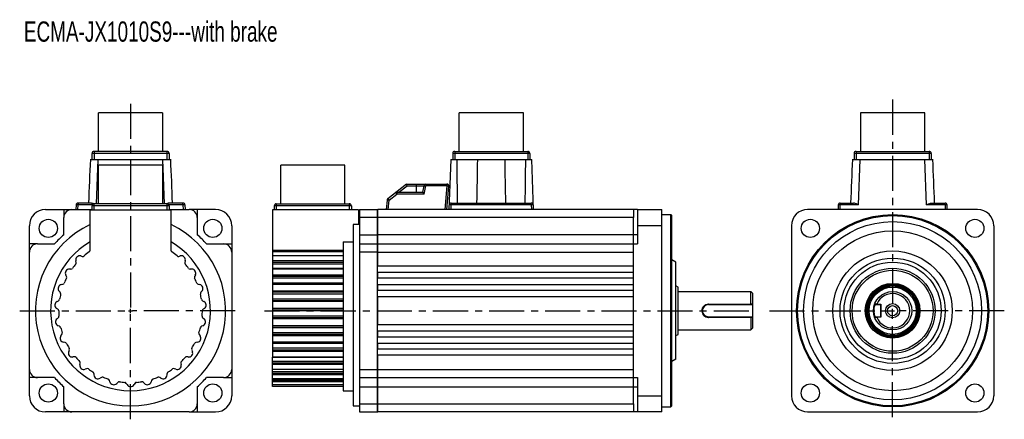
# Model space of a CAD drawing. Header units: millimetres. Extents: x 241 to 728, y 274 to 471.
import ezdxf

# ---------------------------------------------------------------- set-up
doc = ezdxf.new("R2010")
doc.units = ezdxf.units.MM
doc.header["$LTSCALE"] = 46.255
doc.linetypes.add('CENTER', pattern=[0.6, 0.375, -0.075, 0.075, -0.075])
doc.layers.get('0').update_dxf_attribs({"linetype": 'CONTINUOUS'})
doc.layers.add('DEFAULT_1', color=7, linetype='CENTER')
doc.styles.get("Standard").update_dxf_attribs({"font": 'txt', "width": 0.7})

msp = doc.modelspace()

# ---------------------------------------------------------------- linework, layer by layer
at = {"color": 7, "linetype": 'Continuous'}
for p, q in [((279.87, 406.09), (279.87, 425.14)), ((311.62, 425.14), (279.87, 425.14)), ((311.62, 425.14), (311.62, 406.09)), ((458.13, 406.09), (458.13, 425.14)), ((489.88, 425.14), (458.13, 425.14)), ((489.88, 406.09), (489.88, 425.14)), ((656.52, 425.14), (656.52, 406.09)), ((688.27, 425.14), (656.52, 425.14)), ((688.27, 406.09), (688.27, 425.14)), ((276.7, 402.09), (276.7, 405.09)), ((314.8, 405.09), (276.7, 405.09)), ((277.7, 406.09), (277.7, 402.09)), ((313.8, 406.09), (277.7, 406.09)), ((313.8, 402.09), (313.8, 406.09)), ((314.8, 405.09), (314.8, 402.09)), ((454.96, 405.09), (454.96, 402.09)), ((493.06, 405.09), (454.96, 405.09)), ((455.96, 406.09), (455.96, 402.09)), ((455.96, 406.09), (492.06, 406.09)), ((492.06, 406.09), (492.06, 402.09)), ((493.06, 405.09), (493.06, 402.09)), ((653.34, 405.09), (653.34, 402.09)), ((691.44, 405.09), (653.34, 405.09)), ((654.34, 406.09), (654.34, 402.09)), ((654.34, 406.09), (690.44, 406.09)), ((690.44, 406.09), (690.44, 402.09)), ((691.44, 405.09), (691.44, 402.09)), ((275.75, 402.09), (315.75, 402.09)), ((278.98, 380.19), (279.74, 402.09)), ((279.87, 380.19), (279.87, 399.24)), ((311.62, 399.24), (279.87, 399.24)), ((311.62, 399.24), (311.62, 380.19)), ((312.51, 380.19), (311.75, 402.09)), ((369.95, 380.19), (369.95, 399.24)), ((401.7, 399.24), (369.95, 399.24)), ((401.7, 380.19), (401.7, 399.24)), ((454.01, 402.09), (453.14, 377.39)), ((454.01, 402.09), (494.01, 402.09)), ((494.87, 377.39), (494.01, 402.09)), ((652.39, 402.09), (692.39, 402.09)), ((655.6, 379.62), (656.39, 402.09)), ((689.18, 379.62), (688.39, 402.09)), ((432.08, 389.94), (422.89, 382.72)), ((432.08, 389.94), (452.11, 389.94)), ((437.08, 385.94), (437.08, 389.94)), ((441.62, 389.94), (441.62, 389.03)), ((452.11, 389.94), (452.11, 389.03)), ((423.5, 382.02), (427.33, 385.03)), ((427.33, 385.94), (427.33, 385.03)), ((427.33, 385.94), (440.08, 385.94)), ((440.91, 385.03), (427.33, 385.03)), ((428.38, 385.94), (432.42, 389.11)), ((432.42, 389.11), (440.64, 389.11)), ((440.64, 389.11), (440.08, 385.94)), ((440.91, 385.03), (441.62, 389.03)), ((452.11, 389.03), (441.62, 389.03)), ((452.11, 389.03), (451.09, 377.39)), ((452.1, 377.39), (453.1, 388.85)), ((268.83, 379.62), (268.76, 377.39)), ((269.76, 377.39), (269.83, 379.62)), ((269.83, 380.59), (269.83, 379.62)), ((276.39, 380.59), (269.83, 380.59)), ((276.81, 379.62), (269.83, 379.62)), ((277.7, 377.19), (277.7, 380.19)), ((313.8, 380.19), (277.7, 380.19)), ((313.8, 377.19), (313.8, 380.19)), ((321.66, 379.62), (314.68, 379.62)), ((321.66, 380.59), (315.11, 380.59)), ((321.66, 379.62), (321.66, 380.59)), ((321.66, 379.62), (321.74, 377.39)), ((322.66, 379.62), (322.74, 377.39)), ((367.78, 380.19), (367.78, 377.19)), ((367.78, 380.19), (403.88, 380.19)), ((403.88, 380.19), (403.88, 377.19)), ((422.51, 382.02), (422.1, 377.39)), ((423.1, 377.39), (423.5, 382.02)), ((454.14, 377.39), (454.22, 379.62)), ((454.22, 380.59), (454.22, 379.62)), ((454.22, 380.59), (493.79, 380.59)), ((493.79, 379.62), (454.22, 379.62)), ((493.79, 379.62), (493.79, 380.59)), ((493.79, 379.62), (493.87, 377.39)), ((645.48, 379.62), (645.4, 377.39)), ((646.4, 377.39), (646.48, 379.62)), ((646.48, 380.59), (646.48, 379.62)), ((646.48, 380.59), (653.03, 380.59)), ((655.6, 379.62), (646.48, 379.62)), ((698.3, 379.62), (689.18, 379.62)), ((691.75, 380.59), (698.3, 380.59)), ((698.3, 379.62), (698.3, 380.59)), ((698.3, 379.62), (698.38, 377.39)), ((699.38, 377.39), (699.3, 379.62)), ((253.75, 377.38), (266.75, 377.39)), ((262.75, 377.38), (262.75, 377.39)), ((262.75, 377.39), (262.75, 373.56)), ((266.76, 377.37), (276.7, 377.37)), ((275.75, 357.24), (275.75, 377.19)), ((275.75, 377.19), (315.74, 377.19)), ((276.7, 377.19), (276.7, 379.19)), ((314.8, 379.19), (276.7, 379.19)), ((314.8, 379.19), (314.8, 377.19)), ((314.8, 377.37), (324.73, 377.37)), ((315.74, 377.19), (315.74, 357.24)), ((337.75, 377.38), (324.75, 377.39)), ((328.74, 377.39), (328.74, 373.56)), ((328.75, 377.38), (328.74, 377.39)), ((365.83, 377.19), (365.83, 347.93)), ((408.33, 377.19), (365.83, 377.19)), ((366.78, 379.19), (366.78, 377.19)), ((404.88, 379.19), (366.78, 379.19)), ((404.88, 379.19), (404.88, 377.19)), ((408.33, 377.19), (408.33, 369.92)), ((408.83, 377.37), (417.83, 377.39)), ((408.83, 377.37), (408.83, 277.4)), ((417.83, 277.39), (417.83, 377.39)), ((418.03, 349.39), (418.03, 377.39)), ((546.33, 377.38), (418.03, 377.39)), ((544.33, 377.39), (544.33, 373.56)), ((546.33, 377.38), (558.33, 377.36)), ((546.33, 377.38), (546.33, 360.39)), ((558.33, 277.41), (558.33, 377.36)), ((558.33, 374.89), (562.83, 374.89)), ((562.83, 374.89), (563.33, 374.39)), ((562.83, 279.89), (562.83, 374.89)), ((630.39, 377.38), (630.39, 377.36)), ((714.39, 377.36), (630.39, 377.36)), ((714.39, 377.38), (714.39, 377.36)), ((262.76, 364.94), (262.76, 373.37)), ((328.73, 373.37), (328.73, 364.94)), ((405.83, 369.92), (405.83, 280.39)), ((408.83, 369.92), (405.83, 369.92)), ((408.33, 374.39), (408.83, 374.36)), ((418.03, 373.39), (408.83, 373.37)), ((544.33, 373.39), (418.03, 373.39)), ((544.33, 373.56), (544.33, 373.39)), ((544.33, 281.39), (544.33, 373.39)), ((563.33, 280.39), (563.33, 374.39)), ((245.75, 356.39), (245.75, 369.39)), ((345.74, 369.39), (345.75, 356.39)), ((558.33, 369.39), (546.33, 369.39)), ((622.42, 369.39), (622.4, 369.39)), ((622.42, 369.39), (622.42, 285.39)), ((722.39, 369.39), (722.37, 369.39)), ((722.37, 369.39), (722.37, 285.39)), ((249.58, 360.38), (245.75, 360.38)), ((249.76, 360.37), (258.19, 360.37)), ((333.3, 360.37), (341.73, 360.37)), ((341.91, 360.38), (345.75, 360.38)), ((400.83, 361.45), (400.83, 287.89)), ((400.83, 361.45), (405.83, 361.45)), ((408.83, 364.94), (417.83, 364.95)), ((408.83, 360.37), (417.83, 360.39)), ((546.33, 364.95), (418.03, 364.95)), ((418.03, 360.39), (546.33, 360.39)), ((245.76, 298.4), (245.76, 356.37)), ((345.73, 356.37), (345.73, 298.4)), ((365.83, 357.24), (400.83, 357.24)), ((400.83, 356.42), (365.83, 356.42)), ((418.03, 356.39), (408.83, 356.37)), ((418.03, 356.39), (544.33, 356.39)), ((268.91, 351.28), (268.72, 351.97)), ((271.16, 354.42), (271.85, 354.23)), ((319.64, 354.23), (320.33, 354.42)), ((322.78, 351.97), (322.59, 351.28)), ((400.83, 354.49), (365.83, 354.49)), ((400.83, 351.97), (365.83, 351.97)), ((400.83, 351.28), (365.83, 351.28)), ((400.83, 350.37), (365.83, 350.37)), ((565.33, 351.39), (563.33, 352.53)), ((565.33, 303.39), (565.33, 351.39)), ((266.25, 347.91), (265.53, 347.93)), ((325.96, 347.93), (325.24, 347.91)), ((400.83, 348.32), (365.83, 348.32)), ((400.83, 347.93), (365.83, 347.93)), ((365.83, 347.92), (365.83, 304.53)), ((417.83, 346.39), (544.33, 346.39)), ((544.33, 349.39), (418.03, 349.39)), ((418.03, 343.39), (418.03, 346.39)), ((264.07, 344.35), (263.73, 344.99)), ((327.77, 344.98), (327.42, 344.35)), ((400.83, 344.98), (365.83, 344.99)), ((400.83, 344.35), (365.83, 344.36)), ((400.83, 343.42), (365.83, 343.42)), ((400.83, 341.05), (365.83, 341.05)), ((544.33, 343.39), (418.03, 343.39)), ((260.98, 336.49), (260.5, 337.02)), ((261.57, 340.31), (262.27, 340.46)), ((329.22, 340.46), (329.92, 340.31)), ((330.99, 337.02), (330.51, 336.49)), ((400.83, 340.46), (365.83, 340.46)), ((400.83, 340.31), (365.83, 340.31)), ((400.83, 337.02), (365.83, 337.02)), ((400.83, 336.49), (365.83, 336.49)), ((417.83, 340.39), (544.33, 340.39)), ((418.03, 337.39), (418.03, 340.39)), ((544.33, 337.39), (418.03, 337.39)), ((566.33, 339.06), (565.33, 339.64)), ((566.33, 315.72), (566.33, 339.06)), ((566.33, 336.89), (602.33, 336.89)), ((603.33, 335.89), (602.33, 336.89)), ((602.33, 330.65), (602.33, 336.89)), ((603.33, 318.89), (603.33, 335.89)), ((259.5, 331.97), (260.15, 332.28)), ((331.34, 332.28), (331.99, 331.97)), ((400.83, 335.59), (365.83, 335.59)), ((400.83, 333.03), (365.83, 333.03)), ((400.83, 332.29), (365.83, 332.28)), ((400.83, 331.98), (365.83, 331.97)), ((417.83, 334.39), (544.33, 334.39)), ((418.03, 320.39), (418.03, 334.39)), ((259.82, 328.12), (259.23, 328.53)), ((332.27, 328.53), (331.67, 328.12)), ((400.83, 328.53), (365.83, 328.53)), ((400.83, 328.12), (365.83, 328.12)), ((400.83, 327.3), (365.83, 327.3)), ((581.33, 330.66), (602.33, 330.65)), ((581.33, 330.66), (581.33, 330.39)), ((581.33, 330.39), (603.13, 330.39)), ((603.33, 330.59), (603.13, 330.39)), ((603.13, 330.39), (603.13, 324.39)), ((663.66, 330.39), (663.48, 330.65)), ((663.66, 330.39), (663.61, 330.25)), ((663.66, 330.39), (666.39, 330.39)), ((664.6, 330.59), (664.54, 330.64)), ((664.6, 330.59), (666.59, 330.59)), ((666.59, 330.59), (666.39, 330.39)), ((666.39, 330.39), (666.39, 324.39)), ((666.59, 330.59), (666.59, 324.19)), ((259.43, 323.39), (259.99, 323.84)), ((331.5, 323.84), (332.06, 323.38)), ((400.83, 324.69), (365.83, 324.69)), ((400.83, 323.84), (365.83, 323.84)), ((400.83, 323.39), (365.83, 323.38)), ((581.33, 324.39), (603.13, 324.39)), ((581.33, 324.12), (581.33, 324.39)), ((602.33, 324.12), (581.33, 324.12)), ((602.33, 324.13), (602.33, 317.89)), ((602.33, 324.13), (602.67, 324.13)), ((602.67, 324.13), (603.13, 324.13)), ((603.13, 324.39), (603.33, 324.19)), ((603.13, 324.13), (603.33, 324.13)), ((663.46, 324.13), (663.83, 324.13)), ((663.66, 324.39), (663.48, 324.12)), ((663.66, 324.39), (666.39, 324.39)), ((663.83, 324.13), (664.19, 324.13)), ((664.19, 324.13), (664.54, 324.13)), ((664.6, 324.19), (664.54, 324.13)), ((666.59, 324.19), (664.6, 324.19)), ((666.59, 324.19), (666.39, 324.39)), ((260.64, 319.72), (259.97, 319.97)), ((331.52, 319.97), (330.85, 319.72)), ((400.83, 319.97), (365.83, 319.97)), ((400.83, 319.71), (365.83, 319.72)), ((400.83, 319.01), (365.83, 319.02)), ((400.83, 316.5), (365.83, 316.5)), ((417.83, 317.39), (544.33, 317.39)), ((544.33, 320.39), (418.03, 320.39)), ((418.03, 314.39), (418.03, 317.39)), ((566.33, 317.89), (602.33, 317.89)), ((603.33, 318.89), (602.33, 317.89)), ((261.37, 315.02), (261.81, 315.59)), ((263.4, 311.73), (262.69, 311.83)), ((328.8, 311.82), (328.09, 311.73)), ((329.69, 315.59), (330.13, 315.02)), ((400.83, 315.59), (365.83, 315.59)), ((400.83, 315.02), (365.83, 315.02)), ((400.83, 311.82), (365.83, 311.83)), ((400.83, 311.73), (365.83, 311.73)), ((544.33, 314.39), (418.03, 314.39)), ((565.33, 315.14), (566.33, 315.72)), ((265.2, 307.33), (265.5, 307.99)), ((325.99, 307.99), (326.29, 307.33)), ((400.83, 311.19), (365.83, 311.2)), ((400.83, 308.92), (365.83, 308.92)), ((400.83, 307.99), (365.83, 307.99)), ((400.83, 307.33), (365.83, 307.33)), ((417.83, 311.39), (544.33, 311.39)), ((418.03, 308.39), (418.03, 311.39)), ((544.33, 308.39), (418.03, 308.39)), ((267.95, 304.62), (267.23, 304.54)), ((324.26, 304.54), (323.54, 304.62)), ((400.83, 304.53), (365.83, 304.53)), ((365.83, 289.89), (365.83, 304.48)), ((400.83, 304.27), (365.83, 304.27)), ((400.83, 302.35), (365.83, 302.35)), ((544.33, 305.39), (417.83, 305.39)), ((418.03, 277.39), (418.03, 305.39)), ((565.33, 303.39), (563.33, 302.25)), ((245.75, 285.39), (245.75, 298.39)), ((270.73, 300.76), (270.86, 301.46)), ((274.03, 298.76), (273.36, 298.51)), ((318.14, 298.51), (317.46, 298.76)), ((320.63, 301.46), (320.76, 300.76)), ((345.75, 298.39), (345.74, 285.39)), ((400.83, 301.46), (365.83, 301.46)), ((400.83, 300.76), (365.83, 300.76)), ((400.83, 298.4), (365.83, 298.4)), ((400.83, 297.17), (365.83, 297.17)), ((408.83, 298.4), (417.83, 298.39)), ((417.83, 298.39), (544.33, 298.39)), ((245.75, 294.39), (245.75, 294.39)), ((249.58, 294.39), (245.75, 294.39)), ((258.19, 294.4), (249.76, 294.4)), ((277.6, 296.37), (277.64, 295.65)), ((281.32, 294.48), (280.72, 294.09)), ((285.55, 292.3), (285.34, 292.99)), ((289.4, 292.02), (288.9, 291.5)), ((302.59, 291.5), (302.09, 292.02)), ((306.15, 292.99), (305.94, 292.3)), ((310.78, 294.08), (310.17, 294.48)), ((313.85, 295.65), (313.89, 296.37)), ((341.73, 294.4), (333.3, 294.4)), ((341.91, 294.39), (345.75, 294.39)), ((400.83, 296.37), (365.83, 296.37)), ((400.83, 295.65), (365.83, 295.65)), ((400.83, 293.76), (365.83, 293.76)), ((400.83, 293.66), (365.83, 293.66)), ((400.83, 292.99), (365.83, 292.99)), ((400.83, 292.3), (365.83, 292.3)), ((408.83, 294.4), (417.83, 294.39)), ((418.03, 294.39), (546.33, 294.39)), ((546.33, 294.39), (546.33, 277.39)), ((262.76, 281.4), (262.76, 289.83)), ((294.02, 290.89), (293.66, 291.51)), ((297.83, 291.52), (297.47, 290.89)), ((328.73, 289.83), (328.73, 281.4)), ((400.83, 290.87), (365.83, 290.87)), ((400.83, 289.89), (365.83, 289.89)), ((400.83, 287.89), (405.83, 287.89)), ((408.83, 289.83), (417.83, 289.82)), ((418.03, 289.82), (546.33, 289.83)), ((546.33, 285.39), (558.33, 285.39)), ((622.4, 285.39), (622.42, 285.39)), ((266.75, 277.39), (253.75, 277.39)), ((262.75, 281.22), (262.75, 277.39)), ((324.73, 277.4), (266.76, 277.4)), ((324.75, 277.39), (337.75, 277.39)), ((328.74, 281.22), (328.74, 277.39)), ((405.83, 280.39), (408.83, 280.39)), ((408.83, 281.4), (417.83, 281.39)), ((408.83, 277.4), (417.83, 277.39)), ((417.83, 281.39), (544.33, 281.39)), ((544.33, 277.39), (418.03, 277.39)), ((544.33, 281.39), (544.33, 281.22)), ((544.33, 281.22), (544.33, 277.39)), ((558.33, 277.41), (544.33, 277.39)), ((558.33, 279.89), (562.83, 279.89)), ((562.83, 279.89), (563.33, 280.39)), ((630.39, 277.41), (714.39, 277.41)), ((630.39, 277.39), (630.39, 277.41))]:
    msp.add_line(p, q, dxfattribs=at)
at = {"color": 2, "linetype": 'Continuous'}
for p, q in [((294.75, 327.39), (296.75, 327.39)), ((295.75, 326.39), (295.75, 328.39)), ((671.39, 327.39), (673.39, 327.39)), ((672.39, 326.39), (672.39, 328.39))]:
    msp.add_line(p, q, dxfattribs=at)
at = {"color": 7, "linetype": 'Continuous'}
for centre, radius in [((672.39, 327.39), 47.5), ((255.09, 368.05), 4.5), ((336.4, 368.05), 4.5), ((672.39, 327.39), 47), ((631.73, 368.05), 4.5), ((672.39, 327.39), 44), ((713.05, 368.05), 4.5), ((672.39, 327.39), 39.5), ((672.39, 327.39), 29.5), ((672.39, 327.39), 26), ((672.39, 327.39), 24), ((672.39, 327.39), 21), ((672.39, 327.39), 20), ((672.39, 327.39), 13.5), ((672.39, 327.39), 12.99), ((672.39, 327.39), 12.5), ((672.39, 327.39), 12.38), ((672.39, 327.39), 12.25), ((672.39, 327.39), 11.67), ((672.39, 327.39), 9.5), ((672.39, 327.39), 3.5), ((672.39, 327.39), 2.5), ((255.09, 286.73), 4.5), ((336.4, 286.73), 4.5), ((631.73, 286.73), 4.5), ((713.05, 286.73), 4.5)]:
    msp.add_circle(centre, radius, dxfattribs=at)
for centre, radius, start, end in [((277.7, 405.09), 1, 90, 180), ((313.8, 405.09), 1, 0, 90), ((455.96, 405.09), 1, 90, 180), ((492.06, 405.09), 1, 0, 90), ((654.34, 405.09), 1, 90, 180), ((690.44, 405.09), 1, 0, 90), ((2051.34, 317.19), 1777.48, 177.26237, 177.95602), ((-1459.37, 317.21), 1777, 2.04396, 2.73779), ((2413.55, 419.85), 1956.7, 180.52008, 181.14971), ((-1466.59, 419.83), 1957.75, 358.85133, 359.48062), ((2427.99, 317.19), 1777.48, 177.26237, 177.95602), ((-1082.73, 317.21), 1777, 2.04396, 2.73779), ((441.62, 388.94), 1, 90, 170), ((452.11, 388.94), 1, 355, 90), ((427.33, 384.94), 1, 90, 128.1319), ((269.83, 379.59), 1, 90, 178), ((277.7, 379.19), 1, 90, 180), ((313.8, 379.19), 1, 0, 90), ((321.66, 379.59), 1, 2, 90), ((367.78, 379.19), 1, 90, 180), ((403.88, 379.19), 1, 0, 90), ((423.5, 381.94), 1, 128.1319, 175), ((454.22, 379.59), 1, 90, 178), ((493.79, 379.59), 1, 2, 90), ((646.48, 379.59), 1, 90, 178), ((698.3, 379.59), 1, 2, 90), ((253.75, 369.39), 8, 90, 180), ((337.75, 369.39), 8, 0, 90), ((418.03, 377.19), 0.2, 90, 150), ((630.39, 369.39), 7.98, 90, 180), ((714.39, 369.39), 7.98, 0, 90), ((295.75, 327.39), 47, 115.1839, 64.8162), ((295.75, 327.39), 39.5, 120.4185, 59.5816), ((295.75, 327.39), 49.98, 131.2917, 138.7083), ((295.75, 327.39), 49.98, 41.2917, 48.7083), ((418.03, 360.19), 0.2, 90, 150), ((295.75, 327.39), 35.5, 125.1175, 130.361), ((274.75, 357.24), 1, 305.1175, 360), ((316.74, 357.24), 1, 179.9705, 234.8825), ((295.75, 327.39), 35.5, 49.639, 54.8825), ((295.75, 327.39), 35.5, 139.639, 143.861), ((270.64, 352.49), 2, 75, 195), ((267.94, 351.02), 1, 319.639, 15), ((272.11, 355.19), 1, 254.9694, 310.361), ((319.38, 355.19), 1, 229.639, 285), ((320.85, 352.49), 2, 345, 105), ((323.55, 351.02), 1, 164.9694, 220.361), ((295.75, 327.39), 35.5, 36.139, 40.361), ((265.48, 345.94), 2, 88.5, 208.5), ((266.28, 348.91), 1, 268.4516, 323.861), ((325.22, 348.91), 1, 216.139, 271.5), ((326.01, 345.94), 2, 331.5, 91.5087), ((262.07, 341.43), 1, 281.9694, 337.361), ((295.75, 327.39), 35.5, 153.139, 157.361), ((263.19, 343.88), 1, 333.139, 28.5), ((328.3, 343.88), 1, 151.4694, 206.861), ((295.75, 327.39), 35.5, 22.639, 26.861), ((329.43, 341.43), 1, 202.639, 258), ((261.98, 338.36), 2, 102, 222), ((260.24, 335.82), 1, 346.639, 42), ((329.51, 338.36), 2, 318, 78), ((331.25, 335.82), 1, 137.9694, 193.361), ((672.39, 327.39), 8.5, 202.5097, 157.4903), ((260.36, 330.17), 2, 115.5, 235.5), ((259.72, 333.18), 1, 295.4694, 350.861), ((295.75, 327.39), 35.5, 166.639, 170.861), ((295.75, 327.39), 35.5, 9.139, 13.361), ((331.78, 333.18), 1, 189.139, 244.5), ((331.14, 330.17), 2, 304.5, 64.5), ((259.25, 327.3), 1, 0.139, 55.5), ((295.75, 327.39), 35.5, 180.139, 184.361), ((295.75, 327.39), 35.5, 355.639, 359.861), ((332.24, 327.3), 1, 124.4694, 179.861), ((581.33, 327.39), 3, 90, 270), ((581.33, 327.57), 3.09, 90.0171, 90.7914), ((691.05, 331.36), 26.46, 181.6656, 182.0989), ((260.68, 321.83), 2, 129, 249), ((259.36, 324.61), 1, 308.9694, 4.361), ((332.13, 324.61), 1, 175.639, 231), ((330.81, 321.83), 2, 291, 51), ((581.33, 327.24), 3.12, 269.1171, 269.8861), ((690.77, 323.43), 26.18, 177.8945, 178.3324), ((260.28, 318.78), 1, 13.639, 69), ((295.75, 327.39), 35.5, 193.639, 197.861), ((261.01, 316.2), 1, 322.4694, 17.861), ((330.48, 316.2), 1, 162.139, 217.5), ((295.75, 327.39), 35.5, 342.139, 346.361), ((331.21, 318.78), 1, 110.9694, 166.361), ((262.95, 313.8), 2, 142.5, 262.5), ((263.27, 310.74), 1, 27.139, 82.5), ((328.22, 310.74), 1, 97.4694, 152.861), ((328.54, 313.8), 2, 277.5, 37.5), ((295.75, 327.39), 35.5, 207.139, 211.361), ((267.03, 306.52), 2, 156, 276), ((264.58, 308.4), 1, 335.9694, 31.361), ((324.47, 306.52), 2, 264, 24), ((326.91, 308.4), 1, 148.639, 204), ((295.75, 327.39), 35.5, 328.639, 332.861), ((268.05, 303.62), 1, 40.639, 96), ((295.75, 327.39), 35.5, 220.639, 224.861), ((269.88, 301.65), 1, 349.4694, 44.861), ((321.61, 301.65), 1, 135.139, 190.5), ((295.75, 327.39), 35.5, 315.139, 319.361), ((323.44, 303.62), 1, 83.9694, 139.361), ((272.69, 300.39), 2, 169.5, 289.5), ((274.37, 297.81), 1, 54.139, 109.5), ((295.75, 327.39), 35.5, 234.139, 238.361), ((276.6, 296.32), 1, 2.9694, 58.361), ((314.89, 296.32), 1, 121.639, 177), ((295.75, 327.39), 35.5, 301.639, 305.861), ((317.12, 297.81), 1, 70.4694, 125.861), ((318.8, 300.39), 2, 250.5, 10.5), ((295.75, 327.39), 49.98, 221.2917, 228.7083), ((279.63, 295.76), 2, 183, 303), ((281.86, 293.64), 1, 67.639, 123), ((295.75, 327.39), 35.5, 247.639, 251.861), ((284.38, 292.71), 1, 16.4694, 71.861), ((287.46, 292.87), 2, 196.5, 316.5), ((290.12, 291.33), 1, 81.139, 136.5), ((295.75, 327.39), 35.5, 261.139, 265.361), ((292.79, 291.02), 1, 29.9694, 85.361), ((298.7, 291.02), 1, 94.639, 150), ((295.75, 327.39), 35.5, 274.639, 278.861), ((301.37, 291.33), 1, 43.4694, 98.861), ((304.03, 292.87), 2, 223.5, 343.5), ((307.11, 292.71), 1, 108.139, 163.5), ((295.75, 327.39), 35.5, 288.139, 292.361), ((309.63, 293.64), 1, 56.9694, 112.361), ((311.86, 295.76), 2, 237, 357), ((295.75, 327.39), 49.98, 311.2917, 318.7083), ((418.03, 294.59), 0.2, 210, 270), ((295.75, 291.89), 2, 210, 330), ((253.75, 285.39), 8, 180, 270), ((337.75, 285.39), 8, 270, 360), ((630.39, 285.39), 7.98, 180, 270), ((714.39, 285.39), 7.98, 270, 360), ((418.03, 277.59), 0.2, 211.8073, 270)]:
    msp.add_arc(centre, radius, start, end, dxfattribs=at)
for centre, major_axis, start_param, end_param in [((266.76, 373.37), (2.83, -2.83), 2.356196, 3.926989), ((324.73, 373.37), (2.83, 2.83), -0.785397, 0.785397), ((249.76, 356.37), (2.83, -2.83), 2.356196, 3.926989), ((341.73, 356.37), (2.83, 2.83), -0.785397, 0.785397), ((249.76, 298.4), (2.83, 2.83), 2.356196, 3.926989), ((341.73, 298.4), (2.83, -2.83), -0.785397, 0.785397), ((266.76, 281.4), (2.83, 2.83), -3.926989, -2.356196), ((324.73, 281.4), (2.83, -2.83), -0.785397, 0.785397)]:
    msp.add_ellipse(centre, major_axis=major_axis, ratio=0.999997, start_param=start_param, end_param=end_param, dxfattribs=at)
for points in [[(467.18, 402.09), (467.05, 394.92), (466.91, 387.75), (466.77, 380.59)], [(481.24, 380.59), (481.1, 387.75), (480.96, 394.92), (480.83, 402.09)], [(417.93, 364.94), (417.96, 364.95), (417.99, 364.95), (418.03, 364.95)], [(602.24, 330.39), (602.28, 330.47), (602.33, 330.56), (602.33, 330.65)], [(602.66, 330.63), (602.55, 330.63), (602.44, 330.65), (602.33, 330.65)], [(603, 330.63), (602.89, 330.63), (602.77, 330.62), (602.66, 330.63)], [(603.33, 330.64), (603.22, 330.64), (603.11, 330.64), (603, 330.63)], [(663.67, 330.64), (663.61, 330.64), (663.54, 330.65), (663.47, 330.65)], [(664.18, 330.63), (664.01, 330.62), (663.84, 330.62), (663.67, 330.64)], [(664.54, 330.64), (664.42, 330.64), (664.3, 330.64), (664.18, 330.63)], [(602.24, 324.39), (602.28, 324.3), (602.33, 324.22), (602.33, 324.12)]]:
    msp.add_open_spline(points, degree=3, dxfattribs=at)
for points, knots in [([(432.42, 389.11), (432.38, 389.22), (432.33, 389.37), (432.25, 389.57), (432.2, 389.69), (432.16, 389.79), (432.13, 389.87), (432.1, 389.91), (432.08, 389.94), (432.08, 389.94)], [0, 0, 0, 0, 0.378919, 0.54798, 0.696536, 0.819958, 0.913866, 0.974369, 1, 1, 1, 1]), ([(426.77, 385.68), (426.75, 385.69), (426.74, 385.71), (426.71, 385.73), (426.71, 385.72)], [0, 0, 0, 0, 0.723032, 1, 1, 1, 1]), ([(427.33, 385.03), (427.22, 385.16), (427.04, 385.38), (426.85, 385.6), (426.77, 385.68)], [0, 0, 0, 0, 0.605469, 1, 1, 1, 1]), ([(440.08, 385.94), (440.09, 385.94), (440.13, 385.9), (440.19, 385.84), (440.28, 385.75), (440.39, 385.63), (440.51, 385.49), (440.69, 385.29), (440.82, 385.13), (440.91, 385.03)], [0, 0, 0, 0, 0.033571, 0.108595, 0.216782, 0.348992, 0.49806, 0.659029, 1, 1, 1, 1]), ([(440.64, 389.11), (440.64, 389.12), (440.67, 389.13), (440.72, 389.13), (440.82, 389.13), (440.99, 389.12), (441.27, 389.08), (441.5, 389.05), (441.62, 389.03)], [0, 0, 0, 0, 0.025232, 0.0835, 0.175865, 0.299158, 0.620339, 1, 1, 1, 1]), ([(453.1, 388.85), (453.11, 388.86), (453.07, 388.88), (453.02, 388.89), (452.93, 388.92), (452.75, 388.95), (452.47, 388.99), (452.24, 389.01), (452.11, 389.03)], [0, 0, 0, 0, 0.025352, 0.083939, 0.176758, 0.300517, 0.622036, 1, 1, 1, 1]), ([(269.83, 379.62), (269.71, 379.63), (269.52, 379.63), (269.29, 379.64), (269.14, 379.64), (269.02, 379.64), (268.92, 379.64), (268.87, 379.63), (268.83, 379.63), (268.83, 379.62)], [0, 0, 0, 0, 0.382047, 0.554699, 0.705918, 0.830042, 0.922521, 0.979614, 1, 1, 1, 1]), ([(276.39, 380.59), (276.44, 380.59), (276.65, 380.58), (276.86, 380.53), (277.01, 380.48)], [0, 0, 0, 0, 0.236698, 1, 1, 1, 1]), ([(277.01, 380.48), (277.08, 380.46), (277.34, 380.38), (277.6, 380.27), (277.79, 380.19)], [0, 0, 0, 0, 0.240955, 1, 1, 1, 1]), ([(314.48, 380.48), (314.42, 380.46), (314.15, 380.38), (313.9, 380.27), (313.7, 380.19)], [0, 0, 0, 0, 0.240955, 1, 1, 1, 1]), ([(315.11, 380.59), (315.06, 380.59), (314.84, 380.58), (314.63, 380.53), (314.48, 380.48)], [0, 0, 0, 0, 0.236699, 1, 1, 1, 1]), ([(322.66, 379.62), (322.66, 379.63), (322.62, 379.63), (322.57, 379.64), (322.48, 379.64), (322.36, 379.64), (322.21, 379.64), (321.97, 379.63), (321.79, 379.63), (321.66, 379.62)], [0, 0, 0, 0, 0.02039, 0.077489, 0.169976, 0.294108, 0.445329, 0.617975, 1, 1, 1, 1]), ([(423.5, 382.02), (423.38, 382.04), (423.14, 382.05), (422.87, 382.06), (422.69, 382.06), (422.59, 382.05), (422.54, 382.05), (422.51, 382.03), (422.51, 382.02)], [0, 0, 0, 0, 0.379048, 0.700297, 0.823733, 0.916251, 0.974649, 1, 1, 1, 1]), ([(422.89, 382.72), (422.89, 382.73), (422.92, 382.71), (422.95, 382.68), (423.01, 382.61), (423.09, 382.53), (423.18, 382.42), (423.32, 382.26), (423.43, 382.12), (423.5, 382.02)], [0, 0, 0, 0, 0.021675, 0.078263, 0.169464, 0.292058, 0.441989, 0.614149, 1, 1, 1, 1]), ([(454.22, 379.62), (454.09, 379.63), (453.91, 379.63), (453.67, 379.64), (453.52, 379.64), (453.4, 379.64), (453.3, 379.64), (453.26, 379.63), (453.22, 379.63), (453.22, 379.62)], [0, 0, 0, 0, 0.382047, 0.554699, 0.705918, 0.830042, 0.922521, 0.979614, 1, 1, 1, 1]), ([(494.79, 379.62), (494.79, 379.63), (494.75, 379.63), (494.71, 379.64), (494.61, 379.64), (494.49, 379.64), (494.34, 379.64), (494.1, 379.63), (493.92, 379.63), (493.79, 379.62)], [0, 0, 0, 0, 0.02039, 0.077489, 0.169976, 0.294108, 0.445329, 0.617975, 1, 1, 1, 1]), ([(646.48, 379.62), (646.35, 379.63), (646.17, 379.63), (645.93, 379.64), (645.78, 379.64), (645.66, 379.64), (645.56, 379.64), (645.52, 379.63), (645.48, 379.63), (645.48, 379.62)], [0, 0, 0, 0, 0.382047, 0.554699, 0.705918, 0.830042, 0.922521, 0.979614, 1, 1, 1, 1]), ([(655.6, 379.62), (655.17, 379.85), (654.53, 380.17), (653.66, 380.5), (653.24, 380.59), (653.03, 380.59)], [0, 0, 0, 0, 0.532528, 0.779333, 1, 1, 1, 1]), ([(689.18, 379.62), (689.62, 379.85), (690.26, 380.17), (691.12, 380.5), (691.55, 380.59), (691.75, 380.59)], [0, 0, 0, 0, 0.532528, 0.779333, 1, 1, 1, 1]), ([(699.3, 379.62), (699.3, 379.63), (699.26, 379.63), (699.22, 379.64), (699.12, 379.64), (699, 379.64), (698.85, 379.64), (698.62, 379.63), (698.43, 379.63), (698.3, 379.62)], [0, 0, 0, 0, 0.02039, 0.077489, 0.169976, 0.294108, 0.445329, 0.617975, 1, 1, 1, 1]), ([(578.13, 327.39), (578.13, 327.81), (578.29, 328.65), (578.98, 329.73), (580.02, 330.47), (580.86, 330.65), (581.28, 330.66)], [0, 0, 0, 0, 0.251423, 0.500265, 0.748858, 1, 1, 1, 1]), ([(578.13, 327.39), (578.13, 326.97), (578.29, 326.12), (578.98, 325.05), (580.02, 324.31), (580.86, 324.13), (581.28, 324.12)], [0, 0, 0, 0, 0.251405, 0.500281, 0.748844, 1, 1, 1, 1]), ([(663.61, 330.25), (663.55, 330.11), (663.24, 329.19), (663.09, 328.22), (663.09, 327.4)], [0, 0, 0, 0, 0.153576, 1, 1, 1, 1]), ([(663.09, 327.4), (663.09, 327.09), (663.15, 326.11), (663.38, 325.15), (663.6, 324.53)], [0, 0, 0, 0, 0.321757, 1, 1, 1, 1]), ([(663.6, 324.53), (663.61, 324.51), (663.63, 324.48), (663.64, 324.43), (663.66, 324.41), (663.66, 324.39), (663.66, 324.39)], [0, 0, 0, 0, 0.432285, 0.744948, 0.935131, 1, 1, 1, 1]), ([(418.03, 289.82), (418.01, 289.82), (417.95, 289.83), (417.89, 289.84), (417.85, 289.87)], [0, 0, 0, 0, 0.292404, 1, 1, 1, 1])]:
    msp.add_open_spline(points, degree=3, knots=knots, dxfattribs=at)
at = {"layer": 'DEFAULT_1', "color": 2, "linetype": 'CENTER'}
for p, q in [((295.75, 429.59), (295.75, 328.39)), ((672.39, 431.63), (672.39, 328.39)), ((240.96, 327.39), (294.75, 327.39)), ((295.75, 273.77), (295.75, 326.39)), ((347.43, 327.39), (296.75, 327.39)), ((361.93, 327.39), (603.33, 327.39)), ((611.51, 327.39), (671.39, 327.39)), ((672.39, 274.74), (672.39, 326.39)), ((727.59, 327.39), (673.39, 327.39))]:
    msp.add_line(p, q, dxfattribs=at)

# ---------------------------------------------------------------- texts
at = {"color": 2, "linetype": 'Continuous', "insert": (243.03, 470.26), "char_height": 10, "width": 182, "attachment_point": 1, "line_spacing_factor": 0.9}
msp.add_mtext('ECMA-JX1010S9---with brake', dxfattribs=at)

doc.saveas('drawing.dxf')
